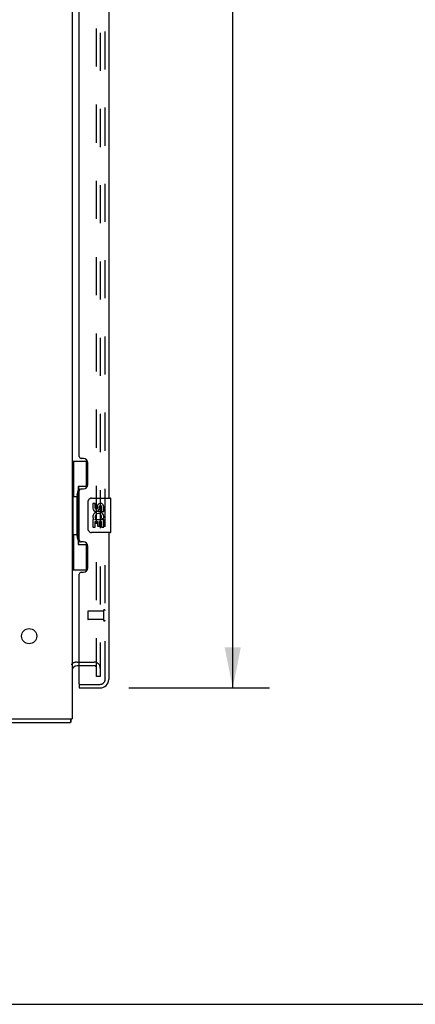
# Model space of a CAD drawing. Header units: inches. Extents: x 0 to 201, y 0 to 130.
# Tile 5 of 36: x 40 to 52, y 0 to 29. Entities that reach past the tile are written whole.
import ezdxf

# ---------------------------------------------------------------- set-up
doc = ezdxf.new("R2010")
doc.units = ezdxf.units.IN
doc.header["$LTSCALE"] = 11.043285
doc.header["$MEASUREMENT"] = 0
doc.linetypes.add('HIDDEN', pattern=[0.2, 0.1, -0.1])
doc.layers.get('0').update_dxf_attribs({"linetype": 'CONTINUOUS'})
for name, color, linetype in [('DEFAULT_2', 8, 'HIDDEN'), ('DIMENSIONS', 7, 'CONTINUOUS'), ('DOOR_ASSEMBLY', 7, 'CONTINUOUS')]:
    doc.layers.add(name, color=color, linetype=linetype)
doc.styles.get("Standard").update_dxf_attribs({"font": 'arial.ttf'})
doc.dimstyles.new('DIMSTYLE_1', dxfattribs={"dimtxt": 0.885825, "dimasz": 1.1811, "dimexe": 0.09, "dimexo": 0.07, "dimgap": 0.0375, "dimtad": 0, "dimtih": 1, "dimtoh": 1, "dimzin": 4, "dimdsep": 46, "dimtxsty": 'Standard', "dimblk": '_FILLED', "dimblk1": '_FILLED', "dimblk2": '_FILLED', "dimcen": 0.09, "dimazin": 1, "dimtfac": 1, "dimtdec": 3, "dimtofl": 0, "dimtmove": 0, "dimatfit": 3, "dimldrblk": '_FILLED', "dimfxl": 0, "dimtolj": 1, "dimtzin": 4, "dimarcsym": 0})

# ---------------------------------------------------------------- blocks, each defined once
blk = doc.blocks.new('_FILLED')
at = {"color": 0, "linetype": 'ByBlock'}
blk.add_solid([(0, 0), (-1, 0.2), (-1, -0.2)], dxfattribs=at)
blk = doc.blocks.new('*D7')
at = {"layer": 'DIMENSIONS', "color": 2, "linetype": 'Continuous'}
for p, q in [((43.449, 85.904), (47.53, 85.904)), ((46.467, 85.904), (46.467, 49.124)), ((46.467, 9.164), (46.467, 46.024)), ((43.449, 9.164), (47.53, 9.164))]:
    blk.add_line(p, q, dxfattribs=at)
at = {"layer": 'DIMENSIONS', "color": 2, "linetype": 'Continuous', "xscale": 1.1811, "yscale": 1.1811, "zscale": 1.1811}
for p, rotation in [((46.467, 85.904), 90), ((46.467, 9.164), 270)]:
    blk.add_blockref('_FILLED', p, dxfattribs=dict(at, rotation=rotation))
at = {"layer": 'DIMENSIONS', "color": 2, "linetype": 'Continuous', "insert": (46.467, 48.681), "char_height": 0.8858, "width": 3.70795, "attachment_point": 2, "line_spacing_factor": 0.9}
blk.add_mtext('76.74\\PDOOR', dxfattribs=at)

msp = doc.modelspace()

# ---------------------------------------------------------------- linework, layer by layer
at = {"color": 3, "linetype": 'Continuous'}
for p, q in [((41.81, 86.8), (41.81, 8.268)), ((42.014, 9.81), (41.953, 9.81)), ((23.862, 8.164), (41.758, 8.164)), ((23.877, 8.268), (41.81, 8.268))]:
    msp.add_line(p, q, dxfattribs=at)
at = {"color": 7, "linetype": 'Continuous'}
for p, q in [((41.758, 8.268), (41.758, 8.164)), ((0, 0), (200.787, 0))]:
    msp.add_line(p, q, dxfattribs=at)
at = {"color": 3, "linetype": 'Continuous'}
for points in [[(41.767, 8.216), (41.767, 8.202), (41.767, 8.198), (41.766, 8.194), (41.766, 8.191), (41.766, 8.187), (41.766, 8.184), (41.766, 8.18), (41.765, 8.178), (41.765, 8.175), (41.765, 8.173), (41.764, 8.171), (41.764, 8.17), (41.763, 8.168), (41.763, 8.167), (41.762, 8.166), (41.761, 8.166), (41.76, 8.165), (41.759, 8.165), (41.758, 8.164)], [(41.771, 8.268), (41.77, 8.264), (41.769, 8.259), (41.769, 8.253), (41.768, 8.248), (41.768, 8.242), (41.767, 8.237), (41.767, 8.231), (41.767, 8.226), (41.767, 8.221), (41.767, 8.216)]]:
    msp.add_lwpolyline(points, dxfattribs=at)
msp.add_circle((40.56, 10.664), 0.219, dxfattribs=at)
msp.add_arc((41.953, 9.668), 0.142, 90, 180, dxfattribs=at)
at = {"layer": 'DEFAULT_2', "color": 8, "linetype": 'HIDDEN'}
for p, q in [((42.519, 9.498), (42.519, 85.571)), ((42.623, 85.571), (42.623, 9.498)), ((41.953, 9.914), (42.449, 9.914)), ((42.449, 9.81), (42.014, 9.81)), ((42.623, 9.498), (42.519, 9.498))]:
    msp.add_line(p, q, dxfattribs=at)
for centre, radius, start, end in [((41.953, 9.668), 0.246, 90, 135.7759), ((42.449, 9.74), 0.174, 0, 90), ((42.449, 9.74), 0.07, 0, 90)]:
    msp.add_arc(centre, radius, start, end, dxfattribs=at)
at = {"layer": 'DOOR_ASSEMBLY', "color": 8, "linetype": 'HIDDEN'}
for p, q in [((42.764, 9.411), (42.764, 85.658)), ((42.721, 11.41), (42.721, 11.126)), ((42.264, 11.382), (42.264, 11.154)), ((42.721, 11.392), (42.274, 11.392)), ((42.721, 11.144), (42.274, 11.144)), ((42.034, 9.268), (42.622, 9.268))]:
    msp.add_line(p, q, dxfattribs=at)
at = {"layer": 'DOOR_ASSEMBLY', "color": 3, "linetype": 'Continuous'}
for p, q in [((42.868, 35.911), (42.868, 14.664)), ((42.014, 15.872), (42.014, 34.704)), ((42.134, 15.812), (42.074, 15.812)), ((42.264, 15.062), (42.264, 15.682)), ((42.014, 13.457), (42.014, 14.872)), ((42.074, 14.932), (42.134, 14.932)), ((42.868, 13.664), (42.868, 9.411)), ((42.134, 13.397), (42.074, 13.397)), ((42.264, 12.647), (42.264, 13.267)), ((42.014, 9.288), (42.014, 12.457)), ((42.074, 12.517), (42.134, 12.517)), ((42.014, 9.164), (42.622, 9.164))]:
    msp.add_line(p, q, dxfattribs=at)
at = {"layer": 'DOOR_ASSEMBLY', "color": 7, "linetype": 'Continuous'}
for p, q in [((41.81, 15.739), (42.251, 15.739)), ((41.849, 15.739), (41.849, 14.714)), ((42.214, 15.739), (42.214, 14.96)), ((42.214, 15.004), (41.987, 15.004)), ((41.987, 15.004), (41.987, 13.324)), ((41.828, 14.714), (41.95, 14.714)), ((41.828, 14.714), (41.828, 13.614)), ((41.95, 14.745), (41.95, 14.765)), ((41.95, 13.614), (41.95, 14.714)), ((42.273, 13.764), (42.273, 14.564)), ((42.373, 14.664), (42.913, 14.664)), ((42.928, 13.679), (42.928, 14.649)), ((42.474, 14.51), (42.411, 14.51)), ((42.411, 14.51), (42.411, 14.374)), ((42.474, 14.374), (42.474, 14.51)), ((42.539, 14.436), (42.539, 14.367)), ((42.6, 14.374), (42.6, 14.416)), ((42.662, 14.416), (42.662, 14.28)), ((42.662, 14.28), (42.725, 14.28)), ((42.725, 14.28), (42.725, 14.416)), ((42.429, 14.049), (42.411, 14.049)), ((42.411, 14.049), (42.411, 13.819)), ((42.464, 14.049), (42.491, 14.068)), ((42.464, 14.049), (42.725, 14.049)), ((42.474, 13.986), (42.539, 13.986)), ((42.474, 13.819), (42.474, 13.986)), ((42.539, 13.986), (42.539, 13.85)), ((42.6, 13.986), (42.662, 13.986)), ((42.6, 13.85), (42.6, 13.986)), ((42.655, 14.085), (42.712, 14.06)), ((42.662, 13.986), (42.662, 13.819)), ((42.725, 13.819), (42.725, 14.049)), ((42.411, 13.819), (42.474, 13.819)), ((42.539, 13.85), (42.6, 13.85)), ((42.662, 13.819), (42.725, 13.819)), ((41.828, 13.614), (41.95, 13.614)), ((41.849, 13.614), (41.849, 12.589)), ((41.95, 13.564), (41.95, 13.584)), ((42.913, 13.664), (42.373, 13.664)), ((41.987, 13.324), (42.214, 13.324)), ((42.214, 13.369), (42.214, 12.589)), ((41.81, 12.589), (42.251, 12.589)), ((42.014, 9.268), (42.034, 9.268)), ((42.014, 9.268), (42.014, 9.164))]:
    msp.add_line(p, q, dxfattribs=at)
for points in [[(41.987, 14.981), (41.988, 14.977), (41.988, 14.974), (41.989, 14.97), (41.99, 14.965), (41.992, 14.961), (41.994, 14.955), (41.996, 14.95), (41.999, 14.944), (42.003, 14.938), (42.007, 14.931), (42.011, 14.923), (42.016, 14.915), (42.021, 14.907), (42.023, 14.903)], [(42.273, 14.564), (42.274, 14.571), (42.274, 14.577), (42.275, 14.583), (42.276, 14.589), (42.278, 14.595), (42.28, 14.601)], [(42.28, 13.728), (42.278, 13.734), (42.276, 13.74), (42.275, 13.746), (42.274, 13.752), (42.274, 13.758), (42.273, 13.764)], [(42.023, 13.425), (42.021, 13.422), (42.016, 13.414), (42.011, 13.406), (42.007, 13.398), (42.003, 13.391), (41.999, 13.385), (41.996, 13.379), (41.994, 13.373), (41.992, 13.368), (41.99, 13.364), (41.989, 13.359), (41.988, 13.355), (41.988, 13.352), (41.987, 13.348)]]:
    msp.add_lwpolyline(points, dxfattribs=at)
at = {"layer": 'DOOR_ASSEMBLY', "color": 3, "linetype": 'Continuous'}
for centre, radius, start, end in [((42.074, 15.872), 0.06, 180, 270), ((42.134, 15.682), 0.13, 0, 90), ((42.074, 14.872), 0.06, 90, 180), ((42.134, 15.062), 0.13, 270, 360), ((42.074, 13.457), 0.06, 180, 270), ((42.134, 13.267), 0.13, 0, 90), ((42.134, 12.647), 0.13, 270, 360), ((42.074, 12.457), 0.06, 90, 180), ((42.034, 9.288), 0.02, 180, 270), ((42.622, 9.411), 0.246, 270, 360)]:
    msp.add_arc(centre, radius, start, end, dxfattribs=at)
at = {"layer": 'DOOR_ASSEMBLY', "color": 7, "linetype": 'Continuous'}
for centre, radius, start, end in [((42.373, 14.564), 0.1, 90, 158.7946), ((42.913, 14.649), 0.015, 0, 90), ((42.505, 14.374), 0.0943, 180, 360), ((42.568, 14.122), 0.157, 336.5966, 161.8791), ((42.505, 14.374), 0.0314, 180, 261.2295), ((42.505, 14.379), 0.0362, 263.4285, 341.7628), ((42.631, 14.416), 0.0943, 68.6999, 167.4338), ((42.631, 14.416), 0.0314, 0, 180.0485), ((42.631, 14.416), 0.0943, 0, 68.6704), ((42.565, 14.122), 0.154, 161.4199, 206.1963), ((42.568, 14.122), 0.157, 205.737, 207.8532), ((42.568, 14.122), 0.0943, 336.5966, 215.1122), ((42.373, 13.764), 0.1, 201.205, 270), ((42.913, 13.679), 0.015, 270, 360), ((42.704, 9.554), 0.26, 267.4063, 270)]:
    msp.add_arc(centre, radius, start, end, dxfattribs=at)
at = {"layer": 'DOOR_ASSEMBLY', "color": 8, "linetype": 'HIDDEN'}
for centre, radius, start, end in [((42.743, 11.41), 0.0215, 0, 180), ((42.274, 11.382), 0.01, 90, 180), ((42.274, 11.154), 0.01, 180, 270), ((42.743, 11.126), 0.0215, 180, 360), ((42.622, 9.411), 0.142, 270, 360)]:
    msp.add_arc(centre, radius, start, end, dxfattribs=at)
at = {"layer": 'DOOR_ASSEMBLY', "color": 7, "linetype": 'Continuous'}
for centre, start_param, end_param in [((42.054, 14.755), 0.699287, 1.51401), ((42.054, 14.755), -4.655602, -3.84088), ((42.054, 13.574), 0.699287, 1.51401), ((42.054, 13.574), -4.655602, -3.84088)]:
    msp.add_ellipse(centre, major_axis=(0, 0.18), ratio=0.579493, start_param=start_param, end_param=end_param, dxfattribs=at)

# ---------------------------------------------------------------- dimensions: what is measured, and where the dimension line sits
at = {"layer": 'DIMENSIONS', "color": 2, "linetype": 'Continuous'}
dim = msp.add_linear_dim(base=(46.467, 9.164), p1=(43.379, 85.904), p2=(43.379, 9.164), angle=270, text='<>\\PDOOR\\P[]', dimstyle='DIMSTYLE_1', dxfattribs=at)
dim.commit()
dim.dimension.update_dxf_attribs({"geometry": '*D7', "text_midpoint": (46.467, 47.574), "dimtype": 160})

doc.saveas('drawing.dxf')
